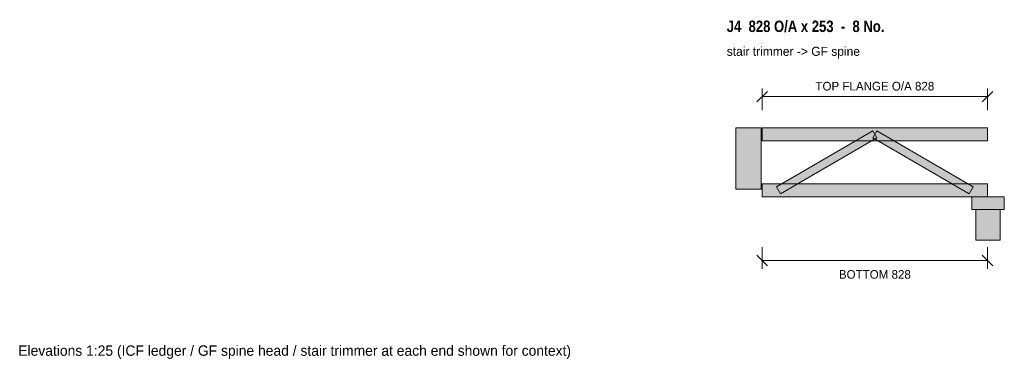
# Model space of a CAD drawing. Header units: millimetres. Extents: x -1254 to 2362, y 1727 to 2976.
import ezdxf
from ezdxf.enums import TextEntityAlignment as Align

# ---------------------------------------------------------------- set-up
doc = ezdxf.new("R2010")
doc.units = ezdxf.units.MM
for name, color, linetype in [('FILL-LIGHT', 7, 'Continuous'), ('FILL-MASONRY_FILL', 7, 'Continuous'), ('FILL-TIMBER', 7, 'Continuous'), ('LINE-C_595966', 7, 'Continuous'), ('LINE-C_6B451A', 7, 'Continuous'), ('LINE-C_735940', 7, 'Continuous'), ('LINE-C_B27326', 7, 'Continuous'), ('LINE-INK', 7, 'Continuous'), ('TEXT-INK', 7, 'Continuous'), ('TEXT-STEEL_GREY', 7, 'Continuous'), ('TEXT-TLS_BLUE', 7, 'Continuous')]:
    doc.layers.add(name, color=color, linetype=linetype)
doc.styles.add('OpenSansCondensed-Bold', font='OpenSansCondensed-Bold.ttf')

msp = doc.modelspace()

# ---------------------------------------------------------------- hatches: boundary and pattern name
at = {"layer": 'FILL-LIGHT', "true_color": 0xccd1db}
h = msp.add_hatch(color=256, dxfattribs=at)
h.dxf.hatch_style = 1
h.paths.add_polyline_path([(1540.5, 2335.5), (1525.5, 2361.5), (1879.5, 2567.5), (1894.5, 2541.5)])
h = msp.add_hatch(color=256, dxfattribs=at)
h.dxf.hatch_style = 1
h.paths.add_polyline_path([(2233.5, 2335.5), (1879.5, 2541.5), (1894.5, 2567.5), (2248.5, 2361.5)])
at = {"layer": 'FILL-MASONRY_FILL', "true_color": 0xf7f0e0}
h = msp.add_hatch(color=256, dxfattribs=at)
h.dxf.hatch_style = 1
h.paths.add_polyline_path([(2347.5, 2165), (2347.5, 2278), (2258.5, 2278), (2258.5, 2165)])
at = {"layer": 'FILL-TIMBER', "true_color": 0xedcc99}
h = msp.add_hatch(color=256, dxfattribs=at)
h.dxf.hatch_style = 1
h.paths.add_polyline_path([(1470, 2353), (1470, 2578), (1376, 2578), (1376, 2353)])
at = {"layer": 'FILL-TIMBER', "true_color": 0xeddbb8}
h = msp.add_hatch(color=256, dxfattribs=at)
h.dxf.hatch_style = 1
h.paths.add_polyline_path([(1473, 2531), (1473, 2578), (2301, 2578), (2301, 2531)])
h = msp.add_hatch(color=256, dxfattribs=at)
h.dxf.hatch_style = 1
h.paths.add_polyline_path([(1473, 2325), (1473, 2372), (2301, 2372), (2301, 2325)])
at = {"layer": 'FILL-TIMBER', "true_color": 0xe6dbcc}
h = msp.add_hatch(color=256, dxfattribs=at)
h.dxf.hatch_style = 1
h.paths.add_polyline_path([(2362.5, 2278), (2362.5, 2325), (2243.5, 2325), (2243.5, 2278)])

# ---------------------------------------------------------------- linework, layer by layer
at = {"layer": 'LINE-C_595966', "lineweight": 5}
for points in [[(1540.5, 2335.5), (1525.5, 2361.5), (1879.5, 2567.5), (1894.5, 2541.5)], [(2233.5, 2335.5), (1879.5, 2541.5), (1894.5, 2567.5), (2248.5, 2361.5)]]:
    msp.add_lwpolyline(points, close=True, dxfattribs=at)
at = {"layer": 'LINE-C_6B451A', "lineweight": 5}
for points in [[(1473, 2531), (1473, 2578), (2301, 2578), (2301, 2531)], [(1473, 2325), (1473, 2372), (2301, 2372), (2301, 2325)]]:
    msp.add_lwpolyline(points, close=True, dxfattribs=at)
at = {"layer": 'LINE-C_735940', "lineweight": 5}
for points in [[(2362.5, 2278), (2362.5, 2325), (2243.5, 2325), (2243.5, 2278)], [(2347.5, 2165), (2347.5, 2278), (2258.5, 2278), (2258.5, 2165)]]:
    msp.add_lwpolyline(points, close=True, dxfattribs=at)
at = {"layer": 'LINE-C_B27326', "lineweight": 5}
msp.add_lwpolyline([(1470, 2353), (1470, 2578), (1376, 2578), (1376, 2353)], close=True, dxfattribs=at)
at = {"layer": 'LINE-INK', "lineweight": 5}
for p, q in [((1473, 2643), (1473, 2723)), ((2301, 2643), (2301, 2723)), ((1453.6, 2673.6), (1492.4, 2712.4)), ((1473, 2693), (2301, 2693)), ((2281.6, 2673.6), (2320.4, 2712.4)), ((1473, 2140), (1473, 2060)), ((2301, 2140), (2301, 2060)), ((1453.6, 2109.4), (1492.4, 2070.6)), ((2281.6, 2109.4), (2320.4, 2070.6)), ((1473, 2090), (2301, 2090))]:
    msp.add_line(p, q, dxfattribs=at)

# ---------------------------------------------------------------- texts
at = {"layer": 'TEXT-INK'}
for s, p in [('TOP FLANGE O/A 828', (1887, 2715.5)), ('BOTTOM 828', (1887, 2023.4))]:
    msp.add_text(s, height=31.75, dxfattribs=at).set_placement(p, align=Align.CENTER)
at = {"layer": 'TEXT-STEEL_GREY'}
for s, height, p in [('stair trimmer -> GF spine', 33.02, (1343, 2843)), ('Elevations 1:25 (ICF ledger / GF spine head / stair trimmer at each end shown for context)', 38.1, (-1259.4, 1740))]:
    msp.add_text(s, height=height, dxfattribs=at).set_placement(p)
at = {"layer": 'TEXT-TLS_BLUE', "style": 'OpenSansCondensed-Bold'}
msp.add_text('J4  828 O/A x 253  -  8 No.', height=41.91, dxfattribs=at).set_placement((1343, 2930.5))

doc.saveas('drawing.dxf')
